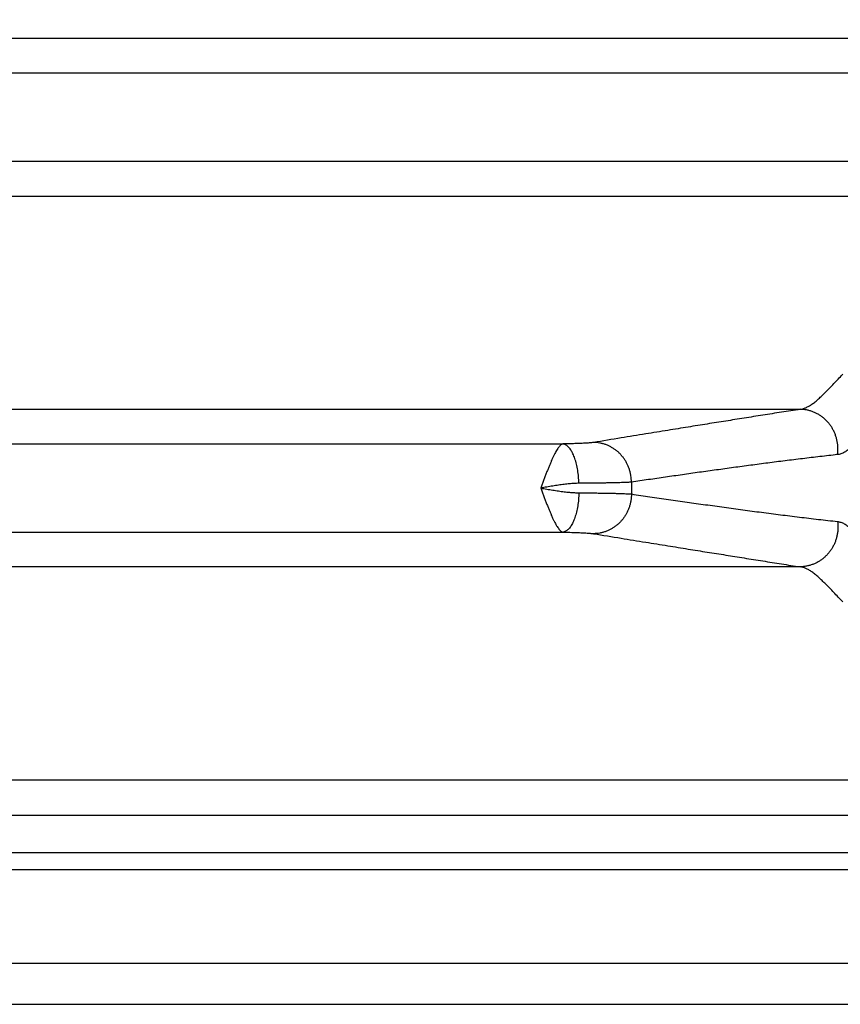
# Model space of a CAD drawing. Header units: inches. Extents: x 0 to 22, y 0 to 17.
# Tile 10 of 42: x 4.4 to 5.3, y 4 to 5.1. Entities that reach past the tile are written whole.
import ezdxf

# ---------------------------------------------------------------- set-up
doc = ezdxf.new("R2010")
doc.units = ezdxf.units.IN
doc.header["$LTSCALE"] = 1.21
doc.header["$MEASUREMENT"] = 0
doc.layers.get('0').update_dxf_attribs({"linetype": 'CONTINUOUS'})
doc.layers.add('DIMENSIONS', color=7, linetype='CONTINUOUS')
doc.styles.get("Standard").update_dxf_attribs({"font": 'txt', "width": 0.8})
doc.dimstyles.new('DIMSTYLE_1', dxfattribs={"dimtxt": 0.125, "dimasz": 0.18, "dimexe": 0.18, "dimexo": 0.0625, "dimgap": 0.09, "dimtad": 0, "dimtih": 1, "dimtoh": 1, "dimdec": 3, "dimzin": 4, "dimdsep": 46, "dimtxsty": 'STANDARD', "dimblk": '_FILLED', "dimblk1": '_FILLED', "dimblk2": '_FILLED', "dimcen": 0.09, "dimadec": 0, "dimazin": 0, "dimtp": 0.01, "dimtm": 0.01, "dimtfac": 1, "dimtdec": 3, "dimtofl": 0, "dimtmove": 0, "dimatfit": 3, "dimldrblk": '_FILLED', "dimfxl": 1, "dimtolj": 1, "dimtzin": 4, "dimarcsym": 0})

# ---------------------------------------------------------------- blocks, each defined once
blk = doc.blocks.new('_FILLED')
at = {"color": 0, "linetype": 'BYBLOCK'}
blk.add_solid([(0, 0), (-1, 0.1736), (-1, -0.1736)], dxfattribs=at)
blk = doc.blocks.new('*D3')
at = {"layer": 'DIMENSIONS', "color": 2, "linetype": 'CONTINUOUS'}
for p, q in [((4.0034, 5.7527), (6.5754, 5.7527)), ((6.4504, 5.7527), (6.4504, 5.0262)), ((6.4504, 4.0177), (6.4504, 4.7762)), ((5.7352, 4.0177), (6.5754, 4.0177))]:
    blk.add_line(p, q, dxfattribs=at)
at = {"layer": 'DIMENSIONS', "color": 2, "linetype": 'CONTINUOUS', "xscale": 0.18, "yscale": 0.18, "zscale": 0.18}
for p, rotation in [((6.4504, 5.7527), 90), ((6.4504, 4.0177), 270)]:
    blk.add_blockref('_FILLED', p, dxfattribs=dict(at, rotation=rotation))
at = {"layer": 'DIMENSIONS', "color": 2, "linetype": 'CONTINUOUS', "width": 0.8}
for s, p in [('[', (6.4129, 4.8387)), (']', (7.0129, 4.8387)), ('1.735', (5.7879, 4.8387)), ('44.07', (6.5129, 4.8387))]:
    blk.add_text(s, height=0.125, dxfattribs=at).set_placement(p)

msp = doc.modelspace()

# ---------------------------------------------------------------- linework, layer by layer
at = {"color": 7, "linetype": 'CONTINUOUS'}
for p, q in [((5.6513, 5.0466), (2.2805, 5.0466)), ((5.5842, 5.0097), (2.3476, 5.0097)), ((5.5842, 4.9158), (2.3476, 4.9158)), ((2.2805, 4.8788), (5.6513, 4.8788)), ((2.6848, 4.6516), (5.247, 4.6516)), ((2.9374, 4.6147), (4.9944, 4.6147)), ((2.9374, 4.5208), (4.9944, 4.5208)), ((5.247, 4.4838), (2.6848, 4.4838)), ((5.6513, 4.2566), (2.2805, 4.2566)), ((2.3752, 4.2194), (5.5567, 4.2194)), ((2.3752, 4.1794), (5.5567, 4.1794)), ((2.2753, 4.1615), (5.6566, 4.1615)), ((2.3752, 4.0616), (5.5567, 4.0616)), ((2.3313, 4.0177), (5.6005, 4.0177))]:
    msp.add_line(p, q, dxfattribs=at)
msp.add_arc((5.5024, 4.5677), 0.435, 179.1688, 180.8312, dxfattribs=at)
for points, knots in [([(5.247, 4.6516), (5.248, 4.6517), (5.2501, 4.6522), (5.2532, 4.6533), (5.2564, 4.655), (5.2598, 4.6571), (5.2632, 4.6597), (5.2668, 4.6628), (5.2705, 4.6663), (5.2745, 4.6702), (5.2786, 4.6745), (5.283, 4.6791), (5.2876, 4.6839), (5.2907, 4.6872), (5.2924, 4.6889)], [0, 0, 0, 0, 0.050848, 0.105959, 0.16622, 0.232368, 0.304957, 0.384261, 0.470393, 0.563375, 0.663082, 0.769304, 0.881742, 1, 1, 1, 1]), ([(5.247, 4.6516), (5.2404, 4.6506), (5.2271, 4.6485), (5.2073, 4.6454), (5.1875, 4.6422), (5.1678, 4.6391), (5.1479, 4.6359), (5.1274, 4.6326), (5.1055, 4.6291), (5.0817, 4.6252), (5.0553, 4.6209), (5.0369, 4.6179), (5.0271, 4.6163)], [0, 0, 0, 0, 0.090598, 0.18086, 0.270653, 0.35986, 0.449365, 0.541895, 0.640351, 0.747618, 0.866553, 1, 1, 1, 1]), ([(5.2868, 4.6033), (5.287, 4.6045), (5.2872, 4.6069), (5.2873, 4.6105), (5.2871, 4.614), (5.2865, 4.6176), (5.2857, 4.6211), (5.2846, 4.6245), (5.2832, 4.6278), (5.2816, 4.631), (5.2797, 4.634), (5.2775, 4.6368), (5.2752, 4.6395), (5.2726, 4.6419), (5.2698, 4.6441), (5.2669, 4.646), (5.2638, 4.6477), (5.2606, 4.6491), (5.2573, 4.6502), (5.2539, 4.651), (5.2505, 4.6515), (5.2482, 4.6516), (5.247, 4.6516)], [0, 0, 0, 0, 0.050572, 0.101213, 0.151897, 0.202598, 0.253286, 0.303937, 0.354522, 0.405019, 0.455404, 0.50566, 0.555772, 0.605728, 0.655522, 0.705153, 0.754623, 0.803941, 0.853119, 0.902174, 0.951127, 1, 1, 1, 1]), ([(5.0271, 4.6163), (5.0267, 4.6163), (5.0257, 4.6161), (5.0241, 4.616), (5.0223, 4.6158), (5.0201, 4.6156), (5.0177, 4.6155), (5.015, 4.6153), (5.012, 4.6152), (5.0089, 4.6151), (5.0055, 4.615), (5.0019, 4.6149), (4.9982, 4.6148), (4.9957, 4.6147), (4.9944, 4.6147)], [0, 0, 0, 0, 0.039047, 0.08735, 0.144802, 0.211131, 0.28594, 0.368779, 0.459107, 0.556304, 0.659722, 0.76866, 0.882344, 1, 1, 1, 1]), ([(5.0674, 4.574), (5.0674, 4.5752), (5.0673, 4.5775), (5.0669, 4.5809), (5.0662, 4.5843), (5.0653, 4.5876), (5.0641, 4.5909), (5.0626, 4.594), (5.0609, 4.597), (5.059, 4.5998), (5.0568, 4.6025), (5.0545, 4.605), (5.0519, 4.6073), (5.0492, 4.6093), (5.0463, 4.6111), (5.0433, 4.6127), (5.0402, 4.614), (5.037, 4.615), (5.0337, 4.6157), (5.0304, 4.6162), (5.0282, 4.6163), (5.0271, 4.6163)], [0, 0, 0, 0, 0.053337, 0.106699, 0.160064, 0.213404, 0.266696, 0.319916, 0.373043, 0.426059, 0.478946, 0.531694, 0.584292, 0.636736, 0.689026, 0.741164, 0.79316, 0.845024, 0.896772, 0.948424, 1, 1, 1, 1]), ([(4.9944, 4.6147), (4.9941, 4.6146), (4.9933, 4.6144), (4.9923, 4.6137), (4.9912, 4.6127), (4.99, 4.6113), (4.9889, 4.6097), (4.9876, 4.6078), (4.9864, 4.6056), (4.9851, 4.6031), (4.9838, 4.6003), (4.9824, 4.5973), (4.981, 4.5941), (4.9796, 4.5907), (4.9782, 4.5872), (4.9767, 4.5835), (4.9752, 4.5796), (4.9738, 4.5757), (4.9723, 4.5717), (4.9713, 4.569), (4.9708, 4.5677)], [0, 0, 0, 0, 0.019741, 0.043278, 0.070955, 0.103384, 0.141007, 0.183752, 0.231487, 0.28409, 0.341307, 0.402829, 0.468314, 0.537365, 0.609551, 0.684384, 0.761351, 0.83994, 0.91964, 1, 1, 1, 1]), ([(5.0114, 4.5728), (5.0114, 4.574), (5.0113, 4.5763), (5.011, 4.5799), (5.0107, 4.5833), (5.0102, 4.5867), (5.0096, 4.59), (5.0089, 4.5932), (5.0081, 4.5962), (5.0072, 4.5991), (5.0062, 4.6018), (5.0052, 4.6042), (5.004, 4.6065), (5.0028, 4.6085), (5.0015, 4.6102), (5.0002, 4.6117), (4.9988, 4.6129), (4.9974, 4.6138), (4.9959, 4.6144), (4.9949, 4.6146), (4.9944, 4.6147)], [0, 0, 0, 0, 0.074354, 0.14832, 0.221452, 0.293311, 0.363474, 0.431538, 0.497124, 0.559885, 0.619514, 0.675751, 0.728393, 0.77731, 0.822461, 0.863918, 0.901897, 0.936793, 0.969216, 1, 1, 1, 1]), ([(5.302, 4.6117), (5.3014, 4.6111), (5.3001, 4.61), (5.2981, 4.6084), (5.2962, 4.607), (5.2943, 4.6059), (5.2924, 4.6049), (5.2905, 4.6041), (5.2887, 4.6036), (5.2875, 4.6034), (5.2868, 4.6033)], [0, 0, 0, 0, 0.152252, 0.295423, 0.429707, 0.555566, 0.673859, 0.786199, 0.89431, 1, 1, 1, 1]), ([(5.2868, 4.6033), (5.2806, 4.6026), (5.2682, 4.6013), (5.2496, 4.599), (5.2311, 4.5968), (5.2127, 4.5944), (5.1944, 4.592), (5.1761, 4.5895), (5.1579, 4.587), (5.1398, 4.5845), (5.1216, 4.5819), (5.1036, 4.5793), (5.0855, 4.5767), (5.0734, 4.5749), (5.0674, 4.574)], [0, 0, 0, 0, 0.08466, 0.16933, 0.253747, 0.337643, 0.420888, 0.503872, 0.586945, 0.669916, 0.752563, 0.834999, 0.917415, 1, 1, 1, 1]), ([(5.0674, 4.574), (5.0667, 4.574), (5.0653, 4.5739), (5.0628, 4.5737), (5.0599, 4.5736), (5.0566, 4.5735), (5.0529, 4.5734), (5.0489, 4.5733), (5.0444, 4.5732), (5.0396, 4.5731), (5.0345, 4.573), (5.0291, 4.5729), (5.0234, 4.5729), (5.0175, 4.5728), (5.0134, 4.5728), (5.0114, 4.5728)], [0, 0, 0, 0, 0.03583, 0.079593, 0.131076, 0.190029, 0.256172, 0.329193, 0.408744, 0.494446, 0.58589, 0.682638, 0.784232, 0.890188, 1, 1, 1, 1]), ([(5.0114, 4.5728), (5.0098, 4.5728), (5.0064, 4.5726), (5.0012, 4.5722), (4.9956, 4.5716), (4.9896, 4.5708), (4.9835, 4.5699), (4.9772, 4.5688), (4.9729, 4.5681), (4.9708, 4.5677)], [0, 0, 0, 0, 0.116433, 0.244989, 0.383956, 0.53098, 0.68388, 0.840722, 1, 1, 1, 1]), ([(4.9708, 4.5677), (4.9713, 4.5664), (4.9723, 4.5637), (4.9738, 4.5597), (4.9752, 4.5558), (4.9767, 4.552), (4.9782, 4.5483), (4.9796, 4.5447), (4.981, 4.5413), (4.9824, 4.5381), (4.9838, 4.5351), (4.9851, 4.5324), (4.9864, 4.5299), (4.9876, 4.5277), (4.9889, 4.5257), (4.9901, 4.5241), (4.9912, 4.5228), (4.9923, 4.5218), (4.9933, 4.5211), (4.9941, 4.5208), (4.9944, 4.5208)], [0, 0, 0, 0, 0.080347, 0.160104, 0.238711, 0.315673, 0.390493, 0.462672, 0.531721, 0.597204, 0.658723, 0.715931, 0.768532, 0.816256, 0.858965, 0.896637, 0.929082, 0.956645, 0.980203, 1, 1, 1, 1]), ([(4.9708, 4.5677), (4.9729, 4.5673), (4.9772, 4.5666), (4.9835, 4.5656), (4.9896, 4.5646), (4.9956, 4.5638), (5.0012, 4.5632), (5.0064, 4.5628), (5.0098, 4.5627), (5.0114, 4.5627)], [0, 0, 0, 0, 0.159195, 0.316039, 0.468996, 0.616089, 0.755114, 0.883677, 1, 1, 1, 1]), ([(5.0114, 4.5627), (5.0114, 4.5615), (5.0113, 4.5591), (5.011, 4.5556), (5.0107, 4.5521), (5.0102, 4.5487), (5.0096, 4.5454), (5.0089, 4.5422), (5.0081, 4.5392), (5.0072, 4.5363), (5.0062, 4.5337), (5.0052, 4.5312), (5.004, 4.5289), (5.0028, 4.5269), (5.0015, 4.5252), (5.0002, 4.5237), (4.9988, 4.5225), (4.9974, 4.5216), (4.9959, 4.521), (4.9949, 4.5208), (4.9944, 4.5208)], [0, 0, 0, 0, 0.074355, 0.148322, 0.221454, 0.293314, 0.363478, 0.431542, 0.497128, 0.55989, 0.619518, 0.675754, 0.728396, 0.777312, 0.822463, 0.86392, 0.901898, 0.936794, 0.969216, 1, 1, 1, 1]), ([(5.0114, 4.5627), (5.0134, 4.5626), (5.0175, 4.5626), (5.0234, 4.5626), (5.0291, 4.5625), (5.0345, 4.5624), (5.0396, 4.5623), (5.0444, 4.5623), (5.0489, 4.5622), (5.0529, 4.562), (5.0566, 4.5619), (5.0599, 4.5618), (5.0628, 4.5617), (5.0653, 4.5616), (5.0667, 4.5615), (5.0674, 4.5614)], [0, 0, 0, 0, 0.109812, 0.215769, 0.317362, 0.41411, 0.505554, 0.591256, 0.670807, 0.743827, 0.809971, 0.868924, 0.920407, 0.96417, 1, 1, 1, 1]), ([(5.0674, 4.5614), (5.0674, 4.5603), (5.0673, 4.5579), (5.0669, 4.5545), (5.0662, 4.5511), (5.0653, 4.5478), (5.0641, 4.5445), (5.0626, 4.5414), (5.0609, 4.5384), (5.059, 4.5356), (5.0568, 4.5329), (5.0545, 4.5304), (5.0519, 4.5282), (5.0492, 4.5261), (5.0463, 4.5243), (5.0433, 4.5228), (5.0402, 4.5215), (5.037, 4.5204), (5.0337, 4.5197), (5.0304, 4.5192), (5.0282, 4.5191), (5.0271, 4.5191)], [0, 0, 0, 0, 0.053337, 0.1067, 0.160065, 0.213406, 0.266698, 0.319919, 0.373046, 0.426062, 0.47895, 0.531697, 0.584295, 0.636739, 0.689029, 0.741167, 0.793162, 0.845026, 0.896774, 0.948425, 1, 1, 1, 1]), ([(5.0674, 4.5614), (5.074, 4.5604), (5.0871, 4.5585), (5.1069, 4.5556), (5.1266, 4.5528), (5.1464, 4.55), (5.1662, 4.5473), (5.1861, 4.5445), (5.2061, 4.5419), (5.2261, 4.5393), (5.2463, 4.5368), (5.2665, 4.5344), (5.2801, 4.5328), (5.2868, 4.5321)], [0, 0, 0, 0, 0.090107, 0.180021, 0.270002, 0.360309, 0.450965, 0.541613, 0.632313, 0.723578, 0.815464, 0.907697, 1, 1, 1, 1]), ([(5.2868, 4.5321), (5.287, 4.5309), (5.2872, 4.5286), (5.2873, 4.525), (5.2871, 4.5214), (5.2865, 4.5178), (5.2857, 4.5143), (5.2846, 4.5109), (5.2832, 4.5076), (5.2816, 4.5045), (5.2797, 4.5014), (5.2775, 4.4986), (5.2752, 4.496), (5.2726, 4.4935), (5.2698, 4.4914), (5.2669, 4.4894), (5.2638, 4.4877), (5.2606, 4.4864), (5.2573, 4.4853), (5.2539, 4.4845), (5.2505, 4.4839), (5.2482, 4.4838), (5.247, 4.4838)], [0, 0, 0, 0, 0.050571, 0.101211, 0.151895, 0.202594, 0.253282, 0.303932, 0.354517, 0.405013, 0.455398, 0.505654, 0.555766, 0.605722, 0.655516, 0.705147, 0.754618, 0.803937, 0.853116, 0.902172, 0.951125, 1, 1, 1, 1]), ([(5.2868, 4.5321), (5.2874, 4.532), (5.2886, 4.5318), (5.2904, 4.5313), (5.2923, 4.5306), (5.2941, 4.5297), (5.296, 4.5285), (5.298, 4.5271), (5.3, 4.5255), (5.3013, 4.5243), (5.302, 4.5237)], [0, 0, 0, 0, 0.10114, 0.206635, 0.317715, 0.435477, 0.561034, 0.69585, 0.841572, 1, 1, 1, 1]), ([(4.9944, 4.5208), (4.9957, 4.5207), (4.9982, 4.5207), (5.0019, 4.5206), (5.0055, 4.5205), (5.0089, 4.5204), (5.012, 4.5202), (5.015, 4.5201), (5.0177, 4.5199), (5.0201, 4.5198), (5.0223, 4.5196), (5.0241, 4.5195), (5.0257, 4.5193), (5.0267, 4.5192), (5.0271, 4.5191)], [0, 0, 0, 0, 0.117656, 0.23134, 0.340278, 0.443696, 0.540893, 0.631221, 0.714059, 0.788869, 0.855198, 0.91265, 0.960953, 1, 1, 1, 1]), ([(5.0271, 4.5191), (5.0369, 4.5175), (5.0553, 4.5145), (5.0817, 4.5102), (5.1055, 4.5064), (5.1274, 4.5028), (5.1479, 4.4995), (5.1678, 4.4964), (5.1875, 4.4932), (5.2073, 4.4901), (5.2271, 4.4869), (5.2404, 4.4848), (5.247, 4.4838)], [0, 0, 0, 0, 0.133447, 0.252382, 0.359649, 0.458105, 0.550635, 0.64014, 0.729347, 0.81914, 0.909402, 1, 1, 1, 1]), ([(5.2924, 4.4465), (5.2907, 4.4482), (5.2876, 4.4515), (5.283, 4.4564), (5.2786, 4.461), (5.2745, 4.4652), (5.2705, 4.4691), (5.2668, 4.4727), (5.2632, 4.4757), (5.2597, 4.4784), (5.2564, 4.4805), (5.2532, 4.4821), (5.2501, 4.4833), (5.248, 4.4837), (5.247, 4.4838)], [0, 0, 0, 0, 0.118134, 0.230659, 0.337111, 0.437076, 0.530267, 0.616522, 0.695804, 0.768289, 0.834298, 0.894358, 0.949276, 1, 1, 1, 1])]:
    msp.add_open_spline(points, degree=3, knots=knots, dxfattribs=at)

# ---------------------------------------------------------------- dimensions: what is measured, and where the dimension line sits
at = {"layer": 'DIMENSIONS', "color": 2, "linetype": 'CONTINUOUS'}
dim = msp.add_linear_dim(base=(6.4504, 5.7527), p1=(5.7352, 4.0177), p2=(4.0034, 5.7527), angle=90, dimstyle='DIMSTYLE_1', dxfattribs=at)
dim.commit()
dim.dimension.update_dxf_attribs({"geometry": '*D3', "text_midpoint": (6.4504, 4.9012), "dimtype": 160})

doc.saveas('drawing.dxf')
